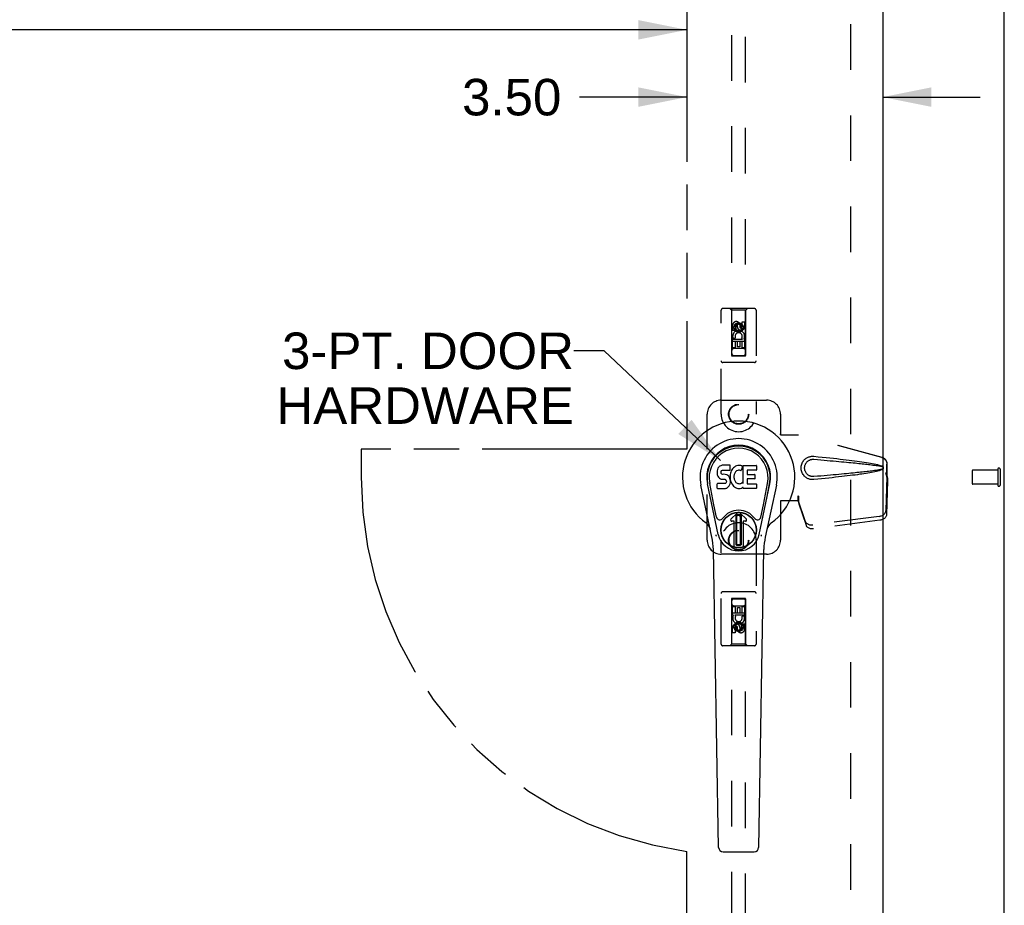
# Model space of a CAD drawing. Header units: inches. Extents: x 0 to 148, y 0 to 96.
# Tile 6 of 10: x 52 to 69, y 41 to 57. Entities that reach past the tile are written whole.
import ezdxf

# ---------------------------------------------------------------- set-up
doc = ezdxf.new("R2010")
doc.units = ezdxf.units.IN
doc.header["$LTSCALE"] = 8.141105
doc.header["$MEASUREMENT"] = 0
doc.linetypes.add('HIDDEN', pattern=[0.2, 0.1, -0.1])
doc.linetypes.add('PHANTOM', pattern=[0.8, 0.45, -0.05, 0.1, -0.05, 0.1, -0.05])
doc.layers.get('0').update_dxf_attribs({"linetype": 'CONTINUOUS'})
for name, color, linetype in [('02___PRT_ALL_AXES', 7, 'CONTINUOUS'), ('3PT', 7, 'CONTINUOUS'), ('AVAILABLE_DOOR_SPACE', 7, 'CONTINUOUS'), ('DEFAULT_2', 8, 'HIDDEN')]:
    doc.layers.add(name, color=color, linetype=linetype)
doc.styles.get("Standard").update_dxf_attribs({"font": 'arial.ttf'})
doc.dimstyles.new('DIMSTYLE_1', dxfattribs={"dimtxt": 0.65303, "dimasz": 0.870706, "dimexe": 0.09, "dimexo": 0.07, "dimgap": 0.0375, "dimtad": 0, "dimtih": 1, "dimtoh": 1, "dimzin": 4, "dimdsep": 46, "dimtxsty": 'Standard', "dimblk": '_FILLED', "dimblk1": '_FILLED', "dimblk2": '_FILLED', "dimcen": 0.09, "dimazin": 1, "dimtfac": 1, "dimtofl": 0, "dimtmove": 0, "dimatfit": 3, "dimldrblk": '_FILLED', "dimfxl": 0, "dimtolj": 1, "dimtzin": 4, "dimarcsym": 0})
doc.dimstyles.get("Standard").update_dxf_attribs({"dimtxt": 0.7401, "dimasz": 0.870706, "dimexe": 0.09, "dimexo": 0.07, "dimgap": 0.09, "dimtad": 0, "dimtih": 1, "dimtoh": 1, "dimzin": 4, "dimdsep": 46, "dimtxsty": 'Standard', "dimblk": '_FILLED', "dimblk1": '_FILLED', "dimblk2": '_FILLED', "dimcen": 0.09, "dimazin": 1, "dimtp": 0.01, "dimtm": 0.01, "dimtfac": 1, "dimtofl": 0, "dimtmove": 0, "dimatfit": 3, "dimldrblk": '_FILLED', "dimfxl": 0, "dimtolj": 1, "dimtzin": 4, "dimarcsym": 0})

# ---------------------------------------------------------------- blocks, each defined once
blk = doc.blocks.new('_FILLED')
at = {"color": 0, "linetype": 'ByBlock'}
blk.add_solid([(0, 0), (-1, 0.2), (-1, -0.2)], dxfattribs=at)
blk = doc.blocks.new('*D11')
at = {"layer": '3PT', "color": 2, "linetype": 'Continuous'}
for p, q in [((33.369, 56.761), (46.939, 56.761)), ((63.444, 56.761), (49.874, 56.761))]:
    blk.add_line(p, q, dxfattribs=at)
at = {"layer": '3PT', "color": 2, "linetype": 'Continuous', "xscale": 0.8707063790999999, "yscale": 0.8707063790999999, "zscale": 0.8707063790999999, "rotation": 180}
blk.add_blockref('_FILLED', (33.369, 56.761), dxfattribs=at)
at = {"layer": '3PT', "color": 2, "linetype": 'Continuous', "xscale": 0.8707063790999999, "yscale": 0.8707063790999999, "zscale": 0.8707063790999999}
blk.add_blockref('_FILLED', (63.444, 56.761), dxfattribs=at)
at = {"layer": '3PT', "color": 2, "linetype": 'Continuous', "insert": (48.406, 57.087), "char_height": 0.653, "width": 2.28196, "attachment_point": 2, "line_spacing_factor": 0.9}
blk.add_mtext('30.08', dxfattribs=at)
blk = doc.blocks.new('*D12')
at = {"layer": '3PT', "color": 2, "linetype": 'Continuous'}
for p, q in [((63.444, 55.559), (61.526, 55.559)), ((66.944, 55.559), (68.685, 55.559))]:
    blk.add_line(p, q, dxfattribs=at)
at = {"layer": '3PT', "color": 2, "linetype": 'Continuous', "xscale": 0.8707063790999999, "yscale": 0.8707063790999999, "zscale": 0.8707063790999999}
blk.add_blockref('_FILLED', (63.444, 55.559), dxfattribs=at)
at = {"layer": '3PT', "color": 2, "linetype": 'Continuous', "xscale": 0.8707063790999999, "yscale": 0.8707063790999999, "zscale": 0.8707063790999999, "rotation": 180}
blk.add_blockref('_FILLED', (66.944, 55.559), dxfattribs=at)
at = {"layer": '3PT', "color": 2, "linetype": 'Continuous', "insert": (61.199, 55.885), "char_height": 0.653, "width": 1.77459, "attachment_point": 3, "line_spacing_factor": 0.9}
blk.add_mtext('3.50', dxfattribs=at)

msp = doc.modelspace()

# ---------------------------------------------------------------- linework, layer by layer
at = {"color": 3, "linetype": 'Continuous'}
for p, q in [((69.119, 24.83), (69.119, 72.704)), ((66.944, 72.017), (66.944, 25.517))]:
    msp.add_line(p, q, dxfattribs=at)
at = {"color": 7, "linetype": 'Continuous'}
for p, q in [((64.013, 48.947), (63.999, 48.928)), ((64.021, 48.955), (64.013, 48.947)), ((64.031, 48.962), (64.021, 48.955)), ((64.052, 48.972), (64.031, 48.962)), ((64.076, 48.979), (64.052, 48.972)), ((64.215, 48.979), (64.076, 48.979)), ((64.217, 48.936), (64.215, 48.979)), ((64.293, 48.949), (64.277, 48.933)), ((64.311, 48.961), (64.293, 48.949)), ((64.332, 48.97), (64.311, 48.961)), ((64.353, 48.975), (64.332, 48.97)), ((64.376, 48.977), (64.353, 48.975)), ((64.398, 48.977), (64.376, 48.977)), ((64.409, 48.975), (64.398, 48.977)), ((64.42, 48.972), (64.409, 48.975)), ((64.44, 48.955), (64.414, 48.887)), ((64.438, 48.96), (64.42, 48.972)), ((64.449, 48.977), (64.685, 48.977)), ((64.449, 48.652), (64.449, 48.977)), ((64.69, 48.972), (64.69, 48.898)), ((63.984, 48.882), (63.983, 48.858)), ((63.983, 48.858), (63.983, 48.834)), ((63.983, 48.834), (63.987, 48.811)), ((63.99, 48.905), (63.984, 48.882)), ((63.987, 48.811), (63.996, 48.788)), ((63.999, 48.928), (63.99, 48.905)), ((63.996, 48.788), (64.009, 48.768)), ((64.009, 48.768), (64.025, 48.751)), ((64.054, 48.861), (64.056, 48.876)), ((64.054, 48.846), (64.054, 48.861)), ((64.054, 48.839), (64.054, 48.846)), ((64.057, 48.832), (64.054, 48.839)), ((64.056, 48.876), (64.06, 48.883)), ((64.061, 48.826), (64.057, 48.832)), ((64.06, 48.883), (64.065, 48.888)), ((64.067, 48.821), (64.061, 48.826)), ((64.065, 48.888), (64.08, 48.892)), ((64.082, 48.817), (64.067, 48.821)), ((64.08, 48.892), (64.095, 48.894)), ((64.106, 48.818), (64.082, 48.817)), ((64.095, 48.894), (64.207, 48.894)), ((64.13, 48.817), (64.106, 48.818)), ((64.153, 48.812), (64.13, 48.817)), ((64.164, 48.807), (64.153, 48.812)), ((64.174, 48.8), (64.164, 48.807)), ((64.191, 48.783), (64.174, 48.8)), ((64.204, 48.763), (64.191, 48.783)), ((64.207, 48.894), (64.213, 48.894)), ((64.213, 48.894), (64.215, 48.899)), ((64.215, 48.899), (64.216, 48.912)), ((64.219, 48.815), (64.215, 48.77)), ((64.215, 48.77), (64.216, 48.748)), ((64.216, 48.912), (64.217, 48.936)), ((64.224, 48.837), (64.219, 48.815)), ((64.23, 48.858), (64.224, 48.837)), ((64.238, 48.879), (64.23, 48.858)), ((64.249, 48.898), (64.238, 48.879)), ((64.262, 48.917), (64.249, 48.898)), ((64.277, 48.933), (64.262, 48.917)), ((64.285, 48.786), (64.284, 48.759)), ((64.288, 48.813), (64.285, 48.786)), ((64.292, 48.826), (64.288, 48.813)), ((64.298, 48.837), (64.292, 48.826)), ((64.312, 48.861), (64.298, 48.837)), ((64.32, 48.871), (64.312, 48.861)), ((64.331, 48.878), (64.32, 48.871)), ((64.356, 48.889), (64.331, 48.878)), ((64.369, 48.892), (64.356, 48.889)), ((64.382, 48.892), (64.369, 48.892)), ((64.395, 48.889), (64.382, 48.892)), ((64.408, 48.884), (64.395, 48.889)), ((64.519, 48.889), (64.519, 48.822)), ((64.685, 48.893), (64.523, 48.893)), ((64.523, 48.817), (64.654, 48.817)), ((64.659, 48.813), (64.659, 48.739)), ((63.892, 47.698), (63.695, 48.624)), ((64.003, 47.745), (63.81, 48.648)), ((63.859, 48.422), (63.814, 48.649)), ((63.926, 48.275), (63.852, 48.657)), ((63.985, 48.572), (63.985, 48.647)), ((64.049, 48.652), (63.99, 48.652)), ((64.025, 48.751), (64.045, 48.738)), ((64.045, 48.738), (64.056, 48.734)), ((64.11, 48.652), (64.049, 48.652)), ((64.056, 48.734), (64.068, 48.732)), ((64.068, 48.732), (64.115, 48.731)), ((64.125, 48.654), (64.11, 48.652)), ((64.115, 48.731), (64.123, 48.73)), ((64.123, 48.73), (64.13, 48.728)), ((64.131, 48.657), (64.125, 48.654)), ((64.13, 48.728), (64.136, 48.723)), ((64.137, 48.662), (64.131, 48.657)), ((64.136, 48.723), (64.141, 48.717)), ((64.146, 48.674), (64.137, 48.662)), ((64.141, 48.717), (64.147, 48.704)), ((64.149, 48.681), (64.146, 48.674)), ((64.147, 48.704), (64.15, 48.689)), ((64.15, 48.689), (64.149, 48.681)), ((64.177, 48.587), (64.194, 48.604)), ((64.194, 48.604), (64.201, 48.614)), ((64.201, 48.614), (64.206, 48.624)), ((64.214, 48.741), (64.204, 48.763)), ((64.206, 48.624), (64.215, 48.647)), ((64.22, 48.718), (64.214, 48.741)), ((64.215, 48.647), (64.221, 48.67)), ((64.216, 48.748), (64.219, 48.726)), ((64.219, 48.726), (64.223, 48.704)), ((64.223, 48.694), (64.22, 48.718)), ((64.221, 48.67), (64.223, 48.694)), ((64.223, 48.704), (64.231, 48.683)), ((64.231, 48.683), (64.252, 48.644)), ((64.252, 48.644), (64.264, 48.626)), ((64.264, 48.626), (64.279, 48.609)), ((64.279, 48.609), (64.296, 48.594)), ((64.284, 48.759), (64.286, 48.746)), ((64.286, 48.746), (64.289, 48.733)), ((64.289, 48.733), (64.299, 48.708)), ((64.296, 48.594), (64.313, 48.58)), ((64.299, 48.708), (64.312, 48.685)), ((64.312, 48.685), (64.321, 48.675)), ((64.321, 48.675), (64.331, 48.666)), ((64.331, 48.666), (64.342, 48.659)), ((64.342, 48.659), (64.355, 48.654)), ((64.355, 48.654), (64.368, 48.652)), ((64.368, 48.652), (64.381, 48.651)), ((64.381, 48.651), (64.394, 48.653)), ((64.394, 48.653), (64.407, 48.657)), ((64.407, 48.657), (64.419, 48.663)), ((64.419, 48.663), (64.43, 48.67)), ((64.437, 48.669), (64.449, 48.652)), ((64.52, 48.731), (64.52, 48.653)), ((64.654, 48.735), (64.524, 48.735)), ((64.524, 48.648), (64.686, 48.648)), ((64.69, 48.644), (64.69, 48.572)), ((64.735, 47.745), (64.927, 48.648)), ((64.811, 48.275), (64.886, 48.657)), ((65.043, 48.624), (64.845, 47.698)), ((64.879, 48.422), (64.923, 48.649)), ((63.99, 48.567), (64.134, 48.567)), ((64.134, 48.567), (64.146, 48.569)), ((64.146, 48.569), (64.157, 48.573)), ((64.157, 48.573), (64.177, 48.587)), ((64.313, 48.58), (64.323, 48.575)), ((64.323, 48.575), (64.334, 48.571)), ((64.334, 48.571), (64.355, 48.566)), ((64.355, 48.566), (64.377, 48.563)), ((64.377, 48.563), (64.399, 48.566)), ((64.399, 48.566), (64.421, 48.573)), ((64.421, 48.573), (64.44, 48.585)), ((64.45, 48.585), (64.44, 48.585)), ((64.44, 48.585), (64.44, 48.585)), ((64.45, 48.572), (64.45, 48.585)), ((64.686, 48.567), (64.455, 48.567)), ((63.974, 48.05), (63.926, 48.275)), ((64.763, 48.05), (64.811, 48.275)), ((64.231, 48.014), (64.341, 48.124)), ((64.341, 48.124), (64.231, 48.014)), ((64.326, 48.087), (64.339, 48.1)), ((64.339, 48.073), (64.326, 48.087)), ((64.326, 47.559), (64.326, 48.087)), ((64.339, 48.1), (64.398, 48.1)), ((64.339, 48.1), (64.353, 48.087)), ((64.353, 48.087), (64.339, 48.073)), ((64.339, 47.573), (64.339, 48.073)), ((64.353, 48.087), (64.384, 48.087)), ((64.384, 48.087), (64.398, 48.1)), ((64.398, 48.073), (64.384, 48.087)), ((64.507, 48.014), (64.397, 48.124)), ((64.397, 48.124), (64.507, 48.014)), ((64.398, 48.1), (64.412, 48.087)), ((64.412, 48.087), (64.398, 48.073)), ((64.398, 48.073), (64.398, 47.573)), ((64.412, 48.087), (64.412, 47.559)), ((64.286, 47.981), (64.245, 47.981)), ((64.286, 47.98), (64.245, 47.98)), ((64.286, 47.98), (64.286, 47.981)), ((64.286, 47.521), (64.286, 47.981)), ((64.286, 47.521), (64.286, 47.98)), ((64.493, 47.981), (64.451, 47.981)), ((64.451, 47.98), (64.451, 47.981)), ((64.451, 47.981), (64.451, 47.521)), ((64.493, 47.98), (64.451, 47.98)), ((64.451, 47.98), (64.451, 47.521)), ((64.326, 47.559), (64.339, 47.573)), ((64.339, 47.545), (64.326, 47.559)), ((64.339, 47.573), (64.353, 47.559)), ((64.353, 47.559), (64.339, 47.545)), ((64.398, 47.545), (64.339, 47.545)), ((64.385, 47.559), (64.353, 47.559)), ((64.385, 47.559), (64.398, 47.573)), ((64.398, 47.545), (64.385, 47.559)), ((64.398, 47.573), (64.412, 47.559)), ((64.412, 47.559), (64.398, 47.545)), ((64.011, 42.152), (63.918, 47.472)), ((64.727, 42.152), (64.82, 47.472)), ((64.09, 42.075), (64.648, 42.075))]:
    msp.add_line(p, q, dxfattribs=at)
for points in [[(63.971, 47.715), (63.969, 47.72), (63.967, 47.726), (63.966, 47.731), (63.965, 47.737)], [(64.773, 47.737), (64.772, 47.731), (64.77, 47.726), (64.769, 47.72), (64.767, 47.715)]]:
    msp.add_lwpolyline(points, dxfattribs=at)
for radius in [0.317, 0.313]:
    msp.add_circle((64.369, 47.823), radius, dxfattribs=at)
for centre, radius, start, end in [((64.369, 48.767), 1.004, 305.5066, 234.4934), ((64.369, 48.767), 0.689, 347.9703, 192.0297), ((64.369, 48.767), 0.571, 347.9703, 192.0297), ((64.369, 48.758), 0.527, 348.9402, 191.0594), ((64.436, 48.956), 0.00448, 339.0016, 51.8729), ((64.685, 48.972), 0.00448, 0, 90), ((64.409, 48.888), 0.00448, 246.1578, 339.0016), ((64.523, 48.889), 0.00448, 90, 180), ((64.523, 48.822), 0.00448, 180, 270), ((64.654, 48.813), 0.00448, 0, 90), ((64.685, 48.898), 0.00448, 270, 360), ((63.99, 48.647), 0.00448, 90, 180.0119), ((64.433, 48.667), 0.00448, 34.0893, 127.3444), ((64.524, 48.731), 0.00448, 90, 180), ((64.524, 48.653), 0.00448, 180, 270), ((64.654, 48.739), 0.00448, 270, 360), ((64.686, 48.644), 0.00448, 0, 90), ((63.99, 48.572), 0.00483, 180, 270), ((64.455, 48.572), 0.00448, 180, 270), ((64.686, 48.572), 0.00448, 270, 360), ((64.369, 47.823), 0.354, 35.4237, 144.5763), ((64.369, 48.097), 0.0394, 45, 135), ((64.369, 48.097), 0.0392, 45, 135), ((63.671, 47.79), 0.197, 12.0297, 54.4934), ((64.032, 48.063), 0.0591, 192.0297, 324.5763), ((64.245, 48), 0.0197, 135, 270), ((64.245, 48), 0.0195, 135, 270), ((64.493, 48), 0.0197, 270, 45), ((64.493, 48), 0.0195, 270, 45), ((64.706, 48.063), 0.0591, 215.4237, 347.9703), ((65.066, 47.79), 0.197, 125.5066, 167.9703), ((64.369, 47.823), 0.374, 192.0297, 347.9703), ((62.737, 47.452), 1.181, 1, 12.0297), ((66, 47.452), 1.181, 167.9703, 179), ((64.369, 47.823), 0.313, 254.7027, 285.2973), ((64.09, 42.153), 0.0787, 181, 270), ((64.648, 42.153), 0.0787, 270, 359)]:
    msp.add_arc(centre, radius, start, end, dxfattribs=at)
msp.add_ellipse((64.369, 48.758), major_axis=(0, 0.565), ratio=0.999848, start_param=-1.76365, end_param=1.76365, dxfattribs=at)
at = {"layer": '02___PRT_ALL_AXES', "color": 8, "linetype": 'HIDDEN'}
for p, q in [((64.262, 51.39), (64.262, 51.483)), ((64.305, 51.483), (64.305, 51.39)), ((64.348, 51.454), (64.348, 51.483)), ((64.389, 51.496), (64.389, 51.45)), ((64.433, 51.546), (64.475, 51.546)), ((64.433, 51.454), (64.433, 51.546)), ((64.475, 51.546), (64.475, 51.454)), ((64.305, 51.39), (64.262, 51.39)), ((64.262, 51.234), (64.44, 51.234)), ((64.262, 51.078), (64.262, 51.234)), ((64.31, 51.258), (64.271, 51.241)), ((64.44, 51.234), (64.421, 51.247)), ((64.465, 51.237), (64.463, 51.234)), ((64.463, 51.234), (64.475, 51.234)), ((64.475, 51.234), (64.475, 51.078)), ((64.305, 51.078), (64.262, 51.078)), ((64.347, 51.191), (64.305, 51.191)), ((64.305, 51.191), (64.305, 51.078)), ((64.347, 51.099), (64.347, 51.191)), ((64.389, 51.099), (64.347, 51.099)), ((64.433, 51.191), (64.389, 51.191)), ((64.389, 51.191), (64.389, 51.099)), ((64.433, 51.078), (64.433, 51.191)), ((64.475, 51.078), (64.433, 51.078)), ((69.001, 48.891), (68.554, 48.891)), ((69.001, 48.891), (69.001, 48.643)), ((69.001, 48.643), (68.554, 48.643)), ((64.262, 46.457), (64.305, 46.457)), ((64.262, 46.301), (64.262, 46.457)), ((64.275, 46.301), (64.262, 46.301)), ((64.273, 46.297), (64.275, 46.301)), ((64.475, 46.301), (64.298, 46.301)), ((64.298, 46.301), (64.316, 46.288)), ((64.305, 46.457), (64.305, 46.344)), ((64.305, 46.344), (64.348, 46.344)), ((64.348, 46.436), (64.391, 46.436)), ((64.348, 46.344), (64.348, 46.436)), ((64.391, 46.436), (64.391, 46.344)), ((64.391, 46.344), (64.433, 46.344)), ((64.433, 46.457), (64.475, 46.457)), ((64.433, 46.344), (64.433, 46.457)), ((64.475, 46.457), (64.475, 46.301)), ((64.427, 46.277), (64.466, 46.293)), ((64.433, 46.145), (64.475, 46.145)), ((64.433, 46.052), (64.433, 46.145)), ((64.475, 46.145), (64.475, 46.052)), ((64.262, 45.988), (64.262, 46.081)), ((64.305, 45.988), (64.262, 45.988)), ((64.305, 46.081), (64.305, 45.988)), ((64.348, 46.038), (64.348, 46.085)), ((64.389, 46.081), (64.389, 46.052))]:
    msp.add_line(p, q, dxfattribs=at)
for centre, radius in [((64.369, 51.44), 0.085), ((64.369, 49.892), 0.172), ((64.369, 47.642), 0.172), ((64.369, 46.095), 0.085)]:
    msp.add_circle(centre, radius, dxfattribs=at)
for centre, radius, start, end in [((64.327, 51.483), 0.0644, 12.2995, 180.0775), ((64.327, 51.483), 0.0219, 359.9011, 180), ((64.412, 51.454), 0.0635, 180, 360), ((64.411, 51.454), 0.0219, 190.307, 360), ((64.369, 51.284), 0.107, 334.2636, 203.4027), ((64.369, 51.284), 0.0639, 324.8895, 203.4026), ((64.369, 46.251), 0.107, 154.2636, 23.4027), ((64.326, 46.081), 0.0635, 0, 180), ((64.369, 46.251), 0.0639, 144.8895, 23.4026), ((64.327, 46.081), 0.0219, 10.307, 180), ((64.411, 46.052), 0.0644, 192.2995, 0.0775), ((64.411, 46.052), 0.0219, 179.9011, 360)]:
    msp.add_arc(centre, radius, start, end, dxfattribs=at)
at = {"layer": 'AVAILABLE_DOOR_SPACE', "color": 4, "linetype": 'PHANTOM'}
for p, q in [((63.444, 71.092), (63.444, 49.267)), ((63.444, 49.267), (57.619, 49.267)), ((57.619, 49.267), (57.619, 48.767)), ((63.444, 26.442), (63.444, 42.081))]:
    msp.add_line(p, q, dxfattribs=at)
msp.add_arc((64.369, 48.767), 6.75, 180, 262.1236, dxfattribs=at)
at = {"layer": 'DEFAULT_2', "color": 8, "linetype": 'HIDDEN'}
for p, q in [((66.369, 71.515), (66.369, 26.019)), ((64.244, 71.32), (64.244, 50.937)), ((64.494, 50.937), (64.494, 71.32)), ((64.651, 51.78), (64.086, 51.78)), ((64.239, 51.75), (64.209, 51.78)), ((64.499, 51.75), (64.529, 51.78)), ((64.056, 49.892), (64.056, 51.75)), ((64.499, 51.75), (64.239, 51.75)), ((64.239, 51.75), (64.242, 50.94)), ((64.495, 50.94), (64.499, 51.75)), ((64.681, 51.75), (64.681, 49.892)), ((64.369, 51.512), (64.306, 51.476)), ((64.306, 51.476), (64.316, 51.47)), ((64.306, 51.476), (64.306, 51.404)), ((64.306, 51.404), (64.316, 51.409)), ((64.369, 51.5), (64.316, 51.47)), ((64.316, 51.47), (64.316, 51.409)), ((64.316, 51.409), (64.369, 51.379)), ((64.431, 51.476), (64.369, 51.512)), ((64.369, 51.512), (64.369, 51.5)), ((64.421, 51.47), (64.369, 51.5)), ((64.369, 51.379), (64.421, 51.409)), ((64.431, 51.476), (64.421, 51.47)), ((64.421, 51.409), (64.421, 51.47)), ((64.431, 51.404), (64.421, 51.409)), ((64.431, 51.404), (64.431, 51.476)), ((64.306, 51.404), (64.369, 51.367)), ((64.369, 51.367), (64.431, 51.404)), ((64.369, 51.367), (64.369, 51.379)), ((64.496, 51.19), (64.241, 51.19)), ((64.454, 51.065), (64.284, 51.065)), ((64.242, 50.94), (64.495, 50.94)), ((64.244, 50.942), (64.494, 50.942)), ((64.244, 50.937), (64.494, 50.937)), ((64.651, 50.815), (64.086, 50.815)), ((64.056, 50.142), (64.869, 50.142)), ((63.806, 47.642), (63.806, 49.892)), ((65.119, 49.892), (65.119, 49.539)), ((65.116, 49.522), (65.119, 49.539)), ((65.116, 49.522), (65.437, 49.522)), ((65.123, 49.522), (65.119, 49.539)), ((66.927, 49.12), (65.429, 49.522)), ((66.934, 49.12), (65.437, 49.522)), ((67.019, 48.77), (67.019, 48.999)), ((67.027, 48.77), (67.027, 48.999)), ((66.997, 48.851), (67.019, 48.77)), ((67.018, 48.781), (66.999, 48.166)), ((67.005, 48.851), (67.027, 48.77)), ((67.018, 48.781), (67.032, 48.71)), ((67.027, 48.77), (67.019, 48.77)), ((67.02, 48.797), (67.029, 48.741)), ((68.544, 48.881), (68.544, 48.653)), ((69.001, 48.909), (69.001, 48.625)), ((69.044, 48.909), (69.044, 48.625)), ((67.032, 48.71), (67.013, 48.095)), ((67.029, 48.741), (67.03, 48.73)), ((67.03, 48.73), (67.031, 48.72)), ((67.031, 48.72), (67.032, 48.71)), ((65.437, 48.43), (65.429, 48.43)), ((65.429, 48.43), (65.429, 48.342)), ((65.437, 48.43), (65.437, 48.342)), ((65.437, 48.342), (65.116, 48.342)), ((65.116, 48.342), (65.119, 48.326)), ((65.123, 48.342), (65.119, 48.326)), ((65.119, 48.326), (65.119, 47.642)), ((65.567, 47.972), (65.435, 48.356)), ((65.449, 48.285), (65.435, 48.356)), ((65.442, 48.333), (65.447, 48.299)), ((65.581, 47.901), (65.449, 48.285)), ((66.882, 48.067), (65.694, 47.914)), ((66.895, 47.996), (65.708, 47.843)), ((64.056, 45.785), (64.056, 47.642)), ((64.681, 47.642), (64.681, 45.785)), ((64.869, 47.392), (64.056, 47.392)), ((64.651, 46.72), (64.086, 46.72)), ((64.242, 46.595), (64.239, 45.785)), ((64.242, 46.595), (64.495, 46.595)), ((64.494, 46.597), (64.244, 46.597)), ((64.244, 46.597), (64.244, 26.215)), ((64.494, 46.593), (64.244, 46.593)), ((64.494, 26.215), (64.494, 46.597)), ((64.499, 45.785), (64.495, 46.595)), ((64.241, 46.345), (64.496, 46.345)), ((64.284, 46.47), (64.454, 46.47)), ((64.369, 46.167), (64.306, 46.131)), ((64.306, 46.131), (64.316, 46.126)), ((64.306, 46.131), (64.306, 46.059)), ((64.369, 46.156), (64.316, 46.126)), ((64.316, 46.126), (64.316, 46.065)), ((64.431, 46.131), (64.369, 46.167)), ((64.369, 46.167), (64.369, 46.156)), ((64.421, 46.126), (64.369, 46.156)), ((64.431, 46.131), (64.421, 46.126)), ((64.421, 46.065), (64.421, 46.126)), ((64.431, 46.059), (64.431, 46.131)), ((64.306, 46.059), (64.316, 46.065)), ((64.306, 46.059), (64.369, 46.023)), ((64.316, 46.065), (64.369, 46.035)), ((64.369, 46.035), (64.421, 46.065)), ((64.369, 46.023), (64.431, 46.059)), ((64.369, 46.023), (64.369, 46.035)), ((64.431, 46.059), (64.421, 46.065)), ((64.239, 45.785), (64.209, 45.755)), ((64.499, 45.785), (64.239, 45.785)), ((64.499, 45.785), (64.529, 45.755)), ((64.651, 45.755), (64.086, 45.755))]:
    msp.add_line(p, q, dxfattribs=at)
for points in [[(65.713, 48.724), (65.7, 48.724), (65.687, 48.724), (65.674, 48.724), (65.661, 48.726), (65.648, 48.728), (65.636, 48.731), (65.624, 48.735), (65.612, 48.74), (65.6, 48.746), (65.589, 48.752), (65.577, 48.759), (65.566, 48.767), (65.554, 48.777), (65.543, 48.788), (65.532, 48.801), (65.522, 48.815), (65.512, 48.83), (65.504, 48.846), (65.498, 48.863), (65.493, 48.88), (65.489, 48.897), (65.487, 48.914), (65.486, 48.932), (65.487, 48.949), (65.489, 48.966), (65.492, 48.983), (65.497, 49), (65.504, 49.017), (65.512, 49.033), (65.521, 49.048), (65.531, 49.063), (65.542, 49.076), (65.553, 49.087), (65.565, 49.097), (65.576, 49.105), (65.588, 49.112), (65.599, 49.119), (65.611, 49.124), (65.623, 49.129), (65.635, 49.133), (65.648, 49.137), (65.661, 49.139), (65.674, 49.141)], [(65.674, 49.141), (65.687, 49.141), (65.7, 49.141), (65.713, 49.14)], [(65.713, 49.14), (65.788, 49.133), (65.861, 49.126), (65.931, 49.118), (65.997, 49.111), (66.062, 49.104), (66.123, 49.098), (66.182, 49.091), (66.239, 49.084), (66.293, 49.078), (66.345, 49.072), (66.395, 49.066), (66.443, 49.059), (66.488, 49.053), (66.532, 49.047), (66.574, 49.041), (66.615, 49.035), (66.653, 49.029), (66.69, 49.023), (66.725, 49.017), (66.759, 49.011), (66.792, 49.005), (66.822, 48.998), (66.852, 48.991), (66.88, 48.984), (66.906, 48.976), (66.931, 48.967)], [(66.927, 49.12), (66.94, 49.116), (66.952, 49.11), (66.964, 49.103), (66.974, 49.095), (66.984, 49.086), (66.993, 49.075), (67.001, 49.064), (67.007, 49.052), (67.012, 49.04), (67.016, 49.026), (67.018, 49.013), (67.019, 48.999)], [(67.027, 48.999), (67.026, 49.013), (67.024, 49.026), (67.02, 49.04), (67.015, 49.052), (67.008, 49.064), (67.001, 49.075), (66.992, 49.086), (66.982, 49.095), (66.971, 49.103), (66.959, 49.11), (66.947, 49.116), (66.934, 49.12)], [(65.713, 48.778), (65.703, 48.777), (65.694, 48.778), (65.685, 48.778), (65.675, 48.78), (65.666, 48.781), (65.657, 48.784), (65.648, 48.787), (65.639, 48.79), (65.631, 48.794), (65.623, 48.799), (65.614, 48.804), (65.606, 48.81), (65.598, 48.817), (65.59, 48.825), (65.582, 48.835), (65.575, 48.845), (65.568, 48.855), (65.562, 48.867), (65.558, 48.878), (65.554, 48.889), (65.552, 48.9), (65.55, 48.911), (65.549, 48.921), (65.548, 48.932), (65.549, 48.942), (65.55, 48.952), (65.551, 48.963), (65.554, 48.974), (65.557, 48.985), (65.562, 48.996), (65.567, 49.008), (65.574, 49.019), (65.581, 49.029), (65.589, 49.038), (65.597, 49.046), (65.605, 49.054), (65.613, 49.06), (65.622, 49.065), (65.63, 49.07), (65.639, 49.074), (65.647, 49.078), (65.656, 49.081), (65.666, 49.083), (65.675, 49.085), (65.684, 49.087), (65.694, 49.087), (65.703, 49.087), (65.713, 49.087)], [(65.713, 49.087), (65.776, 49.082), (65.837, 49.076), (65.896, 49.071), (65.953, 49.067), (66.008, 49.062), (66.061, 49.057), (66.112, 49.053), (66.16, 49.048), (66.207, 49.044), (66.252, 49.04), (66.295, 49.036), (66.337, 49.032), (66.376, 49.028), (66.414, 49.024), (66.45, 49.021), (66.484, 49.017), (66.517, 49.014), (66.548, 49.011), (66.578, 49.008), (66.607, 49.004), (66.636, 49.001), (66.663, 48.998), (66.691, 48.995), (66.717, 48.991), (66.744, 48.988), (66.771, 48.984), (66.798, 48.981), (66.825, 48.977), (66.851, 48.973), (66.878, 48.968), (66.905, 48.963), (66.931, 48.957)], [(66.931, 48.967), (66.937, 48.964), (66.942, 48.96), (66.947, 48.956), (66.95, 48.95), (66.953, 48.945), (66.955, 48.939), (66.955, 48.933), (66.955, 48.926), (66.953, 48.92), (66.951, 48.915), (66.947, 48.909), (66.942, 48.905), (66.937, 48.901), (66.931, 48.897)], [(66.931, 48.957), (66.936, 48.955), (66.941, 48.952), (66.944, 48.949), (66.948, 48.945), (66.95, 48.941), (66.951, 48.937), (66.952, 48.932), (66.951, 48.928), (66.95, 48.923), (66.947, 48.919), (66.944, 48.916), (66.94, 48.913), (66.936, 48.91), (66.931, 48.908)], [(66.931, 48.908), (66.905, 48.902), (66.878, 48.897), (66.852, 48.892), (66.825, 48.888), (66.798, 48.884), (66.771, 48.88), (66.745, 48.877), (66.718, 48.873), (66.691, 48.87), (66.664, 48.867), (66.636, 48.864), (66.608, 48.861), (66.579, 48.857), (66.549, 48.854), (66.518, 48.851), (66.485, 48.848), (66.451, 48.844), (66.415, 48.84), (66.377, 48.837), (66.337, 48.833), (66.296, 48.829), (66.253, 48.825), (66.208, 48.821), (66.161, 48.817), (66.112, 48.812), (66.061, 48.808), (66.009, 48.803), (65.954, 48.798), (65.897, 48.793), (65.838, 48.788), (65.776, 48.783), (65.713, 48.778)], [(66.931, 48.897), (66.908, 48.89), (66.884, 48.882), (66.859, 48.875), (66.832, 48.869), (66.805, 48.863), (66.775, 48.857), (66.745, 48.851), (66.713, 48.846), (66.68, 48.84), (66.646, 48.834), (66.61, 48.829), (66.572, 48.823), (66.533, 48.818), (66.492, 48.812), (66.45, 48.806), (66.406, 48.801), (66.36, 48.795), (66.312, 48.789), (66.262, 48.783), (66.211, 48.777), (66.157, 48.771), (66.101, 48.765), (66.042, 48.758), (65.981, 48.752), (65.918, 48.745), (65.852, 48.738), (65.784, 48.732), (65.713, 48.724)], [(66.997, 48.851), (67.002, 48.832), (67.008, 48.812), (67.013, 48.794), (67.019, 48.775), (67.024, 48.758), (67.029, 48.741)], [(67.005, 48.851), (67.007, 48.842), (67.01, 48.832), (67.013, 48.823), (67.015, 48.814), (67.018, 48.805), (67.02, 48.797)], [(67.02, 48.797), (67.02, 48.794), (67.02, 48.792), (67.019, 48.789), (67.019, 48.786), (67.019, 48.784), (67.018, 48.781)], [(65.429, 48.43), (65.432, 48.41), (65.434, 48.39), (65.437, 48.37), (65.44, 48.351), (65.442, 48.333)], [(65.437, 48.43), (65.437, 48.42), (65.436, 48.409)], [(65.436, 48.371), (65.436, 48.366), (65.436, 48.363), (65.436, 48.361), (65.435, 48.358), (65.435, 48.356)], [(65.436, 48.409), (65.436, 48.39), (65.436, 48.38), (65.436, 48.371)], [(65.444, 48.323), (65.442, 48.334), (65.44, 48.351), (65.438, 48.367), (65.437, 48.382), (65.436, 48.395), (65.436, 48.402)], [(65.447, 48.299), (65.448, 48.289), (65.449, 48.285)], [(66.882, 48.067), (66.897, 48.07), (66.912, 48.074), (66.926, 48.079), (66.94, 48.085), (66.953, 48.093), (66.964, 48.102), (66.974, 48.111), (66.983, 48.121), (66.989, 48.132), (66.995, 48.143), (66.998, 48.154), (66.999, 48.166)], [(67.013, 48.095), (67.011, 48.083), (67.008, 48.072), (67.003, 48.061), (66.996, 48.05), (66.988, 48.04), (66.978, 48.031), (66.966, 48.022), (66.954, 48.014), (66.94, 48.008), (66.925, 48.003), (66.911, 47.999), (66.895, 47.996)], [(65.567, 47.972), (65.571, 47.962), (65.577, 47.953), (65.584, 47.945), (65.593, 47.937), (65.603, 47.931), (65.614, 47.925), (65.626, 47.92), (65.638, 47.917), (65.652, 47.914), (65.666, 47.913), (65.68, 47.913), (65.694, 47.914)], [(65.708, 47.843), (65.693, 47.842), (65.679, 47.842), (65.665, 47.843), (65.652, 47.846), (65.639, 47.849), (65.627, 47.854), (65.616, 47.86), (65.606, 47.866), (65.598, 47.874), (65.591, 47.882), (65.585, 47.891), (65.581, 47.901)]]:
    msp.add_lwpolyline(points, dxfattribs=at)
for centre, radius in [((64.369, 51.44), 0.0845), ((64.369, 49.892), 0.18), ((64.369, 47.642), 0.18), ((64.369, 46.095), 0.0845)]:
    msp.add_circle(centre, radius, dxfattribs=at)
for centre, radius, start, end in [((64.086, 51.75), 0.03, 90, 180), ((64.651, 51.75), 0.03, 0, 90), ((64.284, 51.025), 0.04, 90, 180), ((64.454, 51.025), 0.04, 0, 90), ((64.284, 50.98), 0.04, 180, 270), ((64.454, 50.98), 0.04, 270, 360), ((64.086, 50.845), 0.03, 180, 270), ((64.651, 50.845), 0.03, 270, 360), ((64.056, 49.892), 0.25, 90, 180), ((64.869, 49.892), 0.25, 0, 90), ((64.369, 49.892), 0.312, 180, 360), ((68.554, 48.881), 0.01, 90, 180), ((69.022, 48.909), 0.0215, 0, 180), ((68.554, 48.653), 0.01, 180, 270), ((69.022, 48.625), 0.0215, 180, 360), ((64.369, 47.642), 0.312, 0, 180), ((64.056, 47.642), 0.25, 180, 270), ((64.869, 47.642), 0.25, 270, 360), ((64.086, 46.69), 0.03, 90, 180), ((64.651, 46.69), 0.03, 0, 90), ((64.284, 46.555), 0.04, 90, 180), ((64.284, 46.51), 0.04, 180, 270), ((64.454, 46.555), 0.04, 0, 90), ((64.454, 46.51), 0.04, 270, 360), ((64.086, 45.785), 0.03, 180, 270), ((64.651, 45.785), 0.03, 270, 360)]:
    msp.add_arc(centre, radius, start, end, dxfattribs=at)

# ---------------------------------------------------------------- texts
at = {"layer": '3PT', "color": 2, "linetype": 'Continuous', "insert": (61.425, 51.352), "char_height": 0.653, "width": 5.31163, "attachment_point": 3, "line_spacing_factor": 0.9}
msp.add_mtext('3-PT. DOOR\\PHARDWARE', dxfattribs=at)

# ---------------------------------------------------------------- dimensions: what is measured, and where the dimension line sits
at = {"layer": '3PT', "color": 2, "linetype": 'Continuous'}
for base, p1, p2, picture, middle in [((66.944, 55.559), (63.444, 49.267), (66.944, 72.017), '*D12', (60.311, 55.555)), ((63.443811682, 56.760561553), (33.368811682, 71.092437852), (63.443811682, 49.267437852), '*D11', (48.403712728, 56.756919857))]:
    dim = msp.add_linear_dim(base=base, p1=p1, p2=p2, dimstyle='DIMSTYLE_1', dxfattribs=at)
    dim.commit()
    dim.dimension.update_dxf_attribs({"geometry": picture, "text_midpoint": middle, "dimtype": 160})

# ---------------------------------------------------------------- leaders
at = {"layer": '3PT', "color": 2, "linetype": 'Continuous', "annotation_type": 0, "has_hookline": 1, "hookline_direction": 1, "text_width": 5.2}
msp.add_leader([(64.043, 49.068), (61.966, 51.026), (61.425, 51.026)], dimstyle='Standard', override={"dimtad": 0}, dxfattribs=at)

doc.saveas('drawing.dxf')
